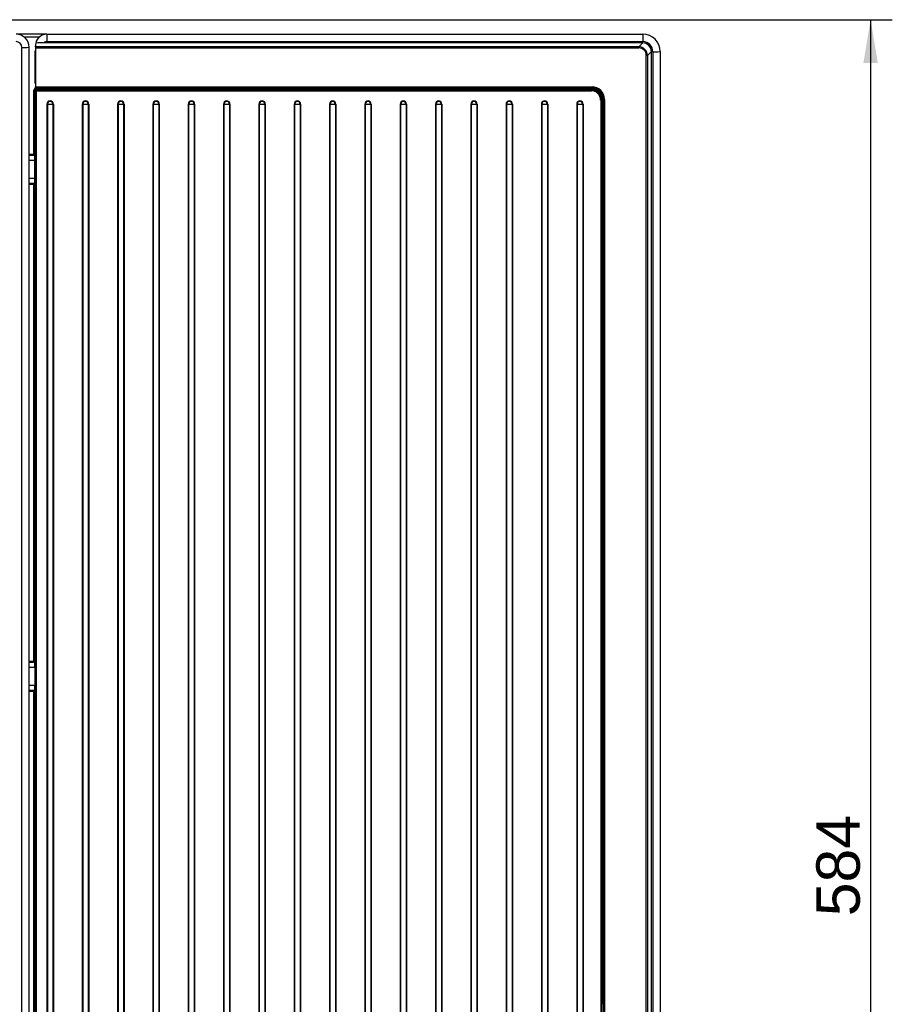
# Model space of a CAD drawing. Header units: millimetres. Extents: x 0 to 592, y 0 to 418.
# Tile 8 of 44: x 156 to 216, y 136 to 204. Entities that reach past the tile are written whole.
import ezdxf
from ezdxf.enums import TextEntityAlignment as Align

# ---------------------------------------------------------------- set-up
doc = ezdxf.new("R2010")
doc.units = ezdxf.units.MM
doc.layers.add('140.967_BW4NEO_C', color=7, linetype='Continuous')
doc.layers.add('Standard', color=7, linetype='Continuous')
doc.styles.add('SEACAD_Arial', font='arial.ttf')
doc.dimstyles.new('ISO', dxfattribs={"dimtxt": 3, "dimasz": 3, "dimexe": 1.5, "dimexo": 0, "dimgap": 0.75, "dimtad": 1, "dimdec": 0, "dimlfac": 5, "dimtxsty": 'SEACAD_Arial', "dimblk1": '_SE_FILLED', "dimblk2": '_SE_FILLED', "dimsah": 1, "dimcen": 1.5, "dimazin": 0, "dimtfac": 0.7, "dimtdec": 3, "dimtmove": 0, "dimatfit": 3, "dimfxl": 1, "dimarcsym": 0})

# ---------------------------------------------------------------- blocks, each defined once
blk = doc.blocks.new('SE2')
at = {"layer": '140.967_BW4NEO_C', "color": 7, "linetype": 'Continuous'}
for p, q in [((157.639, 202.962), (155.499, 202.962)), ((157.57, 202.952), (155.562, 202.952)), ((157.109, 202.746), (156.081, 202.746)), ((157.639, 202.962), (198.799, 202.962)), ((157.639, 202.962), (157.639, 202.447)), ((198.799, 202.962), (198.799, 202.447)), ((155.899, 108.747), (155.899, 202.047)), ((156.399, 108.762), (156.399, 202.062)), ((156.839, 202.09), (156.839, 202.162)), ((198.528, 202.09), (156.839, 202.09)), ((156.839, 202.09), (156.839, 202.013)), ((156.839, 202.013), (198.528, 202.013)), ((156.839, 202.013), (156.839, 199.322)), ((198.8, 202.362), (157.43, 202.362)), ((157.639, 202.447), (198.799, 202.447)), ((198.528, 202.09), (198.8, 202.362)), ((198.528, 202.013), (198.528, 202.09)), ((156.799, 201.762), (156.799, 199.622)), ((156.839, 201.748), (156.799, 201.748)), ((199.047, 109.116), (199.047, 201.493)), ((199.127, 201.49), (199.399, 201.763)), ((199.127, 201.49), (199.127, 109.114)), ((199.399, 108.842), (199.399, 201.763)), ((199.499, 201.747), (199.499, 108.747)), ((199.999, 201.762), (199.999, 108.762)), ((156.799, 199.776), (156.839, 199.776)), ((156.839, 199.642), (156.799, 199.642)), ((156.839, 199.322), (195.299, 199.322)), ((156.839, 199.245), (156.839, 199.322)), ((156.839, 199.245), (195.299, 199.245)), ((156.839, 199.245), (156.839, 199.224)), ((156.839, 199.224), (157.094, 199.224)), ((156.862, 199.221), (156.862, 199.159)), ((156.862, 199.221), (195.296, 199.221)), ((157.094, 199.224), (157.099, 199.231)), ((157.099, 199.231), (195.299, 199.231)), ((195.296, 199.159), (195.296, 199.221)), ((195.299, 199.322), (195.299, 199.245)), ((195.299, 199.231), (195.299, 199.245)), ((156.742, 194.669), (156.742, 199.101)), ((156.845, 199.056), (156.802, 199.099)), ((156.802, 194.645), (156.802, 199.099)), ((156.845, 199.056), (156.845, 116.425)), ((156.905, 199.116), (156.862, 199.159)), ((156.862, 199.159), (195.296, 199.159)), ((156.905, 199.055), (156.905, 199.116)), ((195.253, 199.116), (156.905, 199.116)), ((156.905, 116.423), (156.905, 199.055)), ((156.905, 199.055), (195.253, 199.055)), ((195.253, 199.116), (195.296, 199.159)), ((195.253, 199.116), (195.253, 199.055)), ((157.636, 198.128), (157.636, 117.427)), ((157.667, 198.127), (157.667, 117.427)), ((158.05, 198.127), (158.05, 117.427)), ((158.081, 198.128), (158.081, 117.427)), ((160.076, 198.128), (160.076, 117.427)), ((160.107, 198.127), (160.107, 117.427)), ((160.49, 198.127), (160.49, 117.427)), ((160.521, 198.128), (160.521, 117.427)), ((162.516, 198.128), (162.516, 117.427)), ((162.547, 198.127), (162.547, 117.427)), ((162.93, 198.127), (162.93, 117.427)), ((162.961, 198.128), (162.961, 117.427)), ((164.956, 198.128), (164.956, 117.427)), ((164.987, 198.127), (164.987, 117.427)), ((165.37, 198.127), (165.37, 117.427)), ((165.401, 198.128), (165.401, 117.427)), ((167.396, 198.128), (167.396, 117.427)), ((167.427, 198.127), (167.427, 117.427)), ((167.81, 198.127), (167.81, 117.427)), ((167.841, 198.128), (167.841, 117.427)), ((169.836, 198.128), (169.836, 117.427)), ((169.867, 198.127), (169.867, 117.427)), ((170.25, 198.127), (170.25, 117.427)), ((170.281, 198.128), (170.281, 117.427)), ((172.276, 198.128), (172.276, 117.427)), ((172.307, 198.127), (172.307, 117.427)), ((172.69, 198.127), (172.69, 117.427)), ((172.721, 198.128), (172.721, 117.427)), ((174.716, 198.128), (174.716, 117.427)), ((174.747, 198.127), (174.747, 117.427)), ((175.13, 198.127), (175.13, 117.427)), ((175.161, 198.128), (175.161, 117.427)), ((177.156, 198.128), (177.156, 117.427)), ((177.187, 198.127), (177.187, 117.427)), ((177.57, 198.127), (177.57, 117.427)), ((177.601, 198.128), (177.601, 117.427)), ((179.596, 198.128), (179.596, 117.427)), ((179.627, 198.127), (179.627, 117.427)), ((180.01, 198.127), (180.01, 117.427)), ((180.041, 198.128), (180.041, 117.427)), ((182.036, 198.128), (182.036, 117.427)), ((182.067, 198.127), (182.067, 117.427)), ((182.45, 198.127), (182.45, 117.427)), ((182.481, 198.128), (182.481, 117.427)), ((184.476, 198.128), (184.476, 117.427)), ((184.507, 198.127), (184.507, 117.427)), ((184.89, 198.127), (184.89, 117.427)), ((184.921, 198.128), (184.921, 117.427)), ((186.916, 198.128), (186.916, 117.427)), ((186.947, 198.127), (186.947, 117.427)), ((187.33, 198.127), (187.33, 117.427)), ((187.361, 198.128), (187.361, 117.427)), ((189.356, 198.128), (189.356, 117.427)), ((189.387, 198.127), (189.387, 117.427)), ((189.77, 198.127), (189.77, 117.427)), ((189.801, 198.128), (189.801, 117.427)), ((191.796, 198.128), (191.796, 117.427)), ((191.827, 198.127), (191.827, 117.427)), ((192.21, 198.127), (192.21, 117.427)), ((192.241, 198.128), (192.241, 117.427)), ((194.236, 198.128), (194.236, 117.427)), ((194.267, 198.127), (194.267, 117.427)), ((194.65, 198.127), (194.65, 117.427)), ((194.681, 198.128), (194.681, 117.427)), ((195.893, 198.416), (195.893, 117.062)), ((195.953, 198.417), (195.996, 198.46)), ((195.953, 117.064), (195.953, 198.417)), ((195.996, 197.872), (195.985, 197.847)), ((195.996, 197.872), (195.996, 198.46)), ((195.996, 197.873), (196.068, 197.873)), ((196.056, 197.879), (196.056, 198.462)), ((196.068, 197.879), (196.056, 197.879)), ((196.068, 198.463), (196.081, 198.463)), ((196.068, 198.463), (196.068, 197.784)), ((196.081, 198.463), (196.081, 117.018)), ((196.161, 198.461), (196.161, 117.015)), ((195.981, 197.765), (195.981, 195.755)), ((196.067, 197.762), (195.981, 197.762)), ((196.068, 197.795), (195.982, 197.795)), ((196.067, 197.764), (196.067, 197.762)), ((196.067, 195.683), (196.067, 197.762)), ((195.981, 195.762), (195.987, 195.762)), ((195.985, 195.678), (195.996, 195.652)), ((195.996, 177.972), (195.996, 195.652)), ((196.056, 195.645), (196.067, 195.645)), ((196.056, 177.979), (196.056, 195.645)), ((196.067, 177.942), (196.067, 195.683)), ((156.399, 194.669), (156.742, 194.669)), ((156.399, 194.651), (156.742, 194.651)), ((156.786, 194.584), (156.399, 194.584)), ((156.742, 194.651), (156.742, 194.669)), ((156.782, 194.628), (156.786, 194.584)), ((156.802, 194.645), (156.806, 194.601)), ((156.797, 194.231), (156.399, 194.231)), ((156.797, 192.993), (156.797, 194.231)), ((156.817, 192.993), (156.817, 194.231)), ((156.797, 192.993), (156.399, 192.993)), ((156.786, 192.653), (156.399, 192.653)), ((156.742, 192.593), (156.399, 192.593)), ((156.742, 192.576), (156.399, 192.576)), ((156.742, 192.576), (156.742, 192.593)), ((156.742, 159.669), (156.742, 192.576)), ((156.782, 192.614), (156.786, 192.653)), ((156.802, 192.596), (156.806, 192.636)), ((156.802, 159.645), (156.802, 192.596)), ((195.981, 177.865), (195.981, 175.855)), ((195.988, 177.862), (195.981, 177.862)), ((195.996, 177.972), (195.985, 177.947)), ((196.067, 177.979), (196.056, 177.979)), ((196.067, 175.783), (196.067, 177.942)), ((195.981, 175.862), (195.987, 175.862)), ((195.985, 175.778), (195.996, 175.752)), ((195.996, 158.072), (195.996, 175.752)), ((196.056, 175.745), (196.067, 175.745)), ((196.056, 158.079), (196.056, 175.745)), ((196.067, 158.042), (196.067, 175.783)), ((156.399, 159.669), (156.742, 159.669)), ((156.399, 159.651), (156.742, 159.651)), ((156.786, 159.584), (156.399, 159.584)), ((156.797, 159.231), (156.399, 159.231)), ((156.742, 159.651), (156.742, 159.669)), ((156.786, 159.584), (156.782, 159.628)), ((156.797, 159.231), (156.797, 157.993)), ((156.806, 159.601), (156.802, 159.645)), ((156.817, 159.231), (156.817, 157.993)), ((156.797, 157.993), (156.399, 157.993)), ((195.981, 157.965), (195.981, 155.955)), ((195.988, 157.962), (195.981, 157.962)), ((195.996, 158.072), (195.985, 158.047)), ((196.067, 158.079), (196.056, 158.079)), ((196.067, 155.883), (196.067, 158.042)), ((156.786, 157.653), (156.399, 157.653)), ((156.742, 157.593), (156.399, 157.593)), ((156.742, 157.576), (156.399, 157.576)), ((156.742, 157.576), (156.742, 157.593)), ((156.742, 124.669), (156.742, 157.576)), ((156.782, 157.614), (156.786, 157.653)), ((156.802, 157.596), (156.806, 157.636)), ((156.802, 124.645), (156.802, 157.596)), ((195.981, 155.962), (195.987, 155.962)), ((195.985, 155.878), (195.996, 155.852)), ((195.996, 138.172), (195.996, 155.852)), ((196.056, 155.845), (196.067, 155.845)), ((196.056, 138.179), (196.056, 155.845)), ((196.067, 138.142), (196.067, 155.883)), ((195.981, 138.065), (195.981, 136.055)), ((195.988, 138.062), (195.981, 138.062)), ((195.996, 138.172), (195.985, 138.147)), ((196.067, 138.179), (196.056, 138.179)), ((196.067, 135.983), (196.067, 138.142)), ((195.981, 136.062), (195.987, 136.062)), ((196.067, 118.242), (196.067, 135.983))]:
    blk.add_line(p, q, dxfattribs=at)
for centre, radius, start, end in [((155.499, 202.062), 0.9, 0, 90), ((157.639, 202.162), 0.8, 90, 166.82166), ((198.799, 201.762), 1.2, 0, 90), ((155.499, 202.047), 0.4, 0, 90), ((157.639, 202.162), 0.8, 166.82166, 180), ((157.265, 198.471), 3.895, 87.56637, 95.97063), ((157.639, 202.147), 0.3, 90, 134.01734), ((198.528, 201.491), 0.599, 359.96851, 89.98528), ((198.528, 201.493), 0.519, 359.94032, 89.99667), ((198.799, 201.747), 0.7, 0, 90), ((195.299, 198.46), 0.862, 0.02998, 90.05408), ((195.299, 198.463), 0.782, 0.03317, 90.05384), ((195.299, 198.463), 0.768, 0.03575, 90.0578), ((156.863, 199.098), 0.0617, 91.44081, 178.27549), ((195.253, 198.417), 0.7, 0.03954, 90.03881), ((195.253, 198.415), 0.639, 0.03199, 90.06258), ((195.297, 198.46), 0.699, 0.02918, 90.0816), ((152.186, 194.264), 4.611, 359.59689, 3.98112), ((152.686, 192.956), 4.111, 355.77393, 0.51563), ((152.186, 159.264), 4.611, 359.59689, 3.98112), ((152.686, 157.956), 4.111, 355.77393, 0.51563)]:
    blk.add_arc(centre, radius, start, end, dxfattribs=at)
for centre, major_axis, ratio, start_param, end_param in [((155.899, 202.062), (0.5, 0), 0.031478, 4.712389, 6.283185), ((198.798, 201.761), (-0.321, -0.508), 0.997439, 2.135721, 3.704201), ((156.859, 201.762), (0.0598, 0.005), 0.999164, 1.827524, 3.05824), ((199.047, 201.49), (0.08, 0), 0.031478, 0.034924, 1.570796), ((199.499, 201.762), (0.5, 0), 0.031478, 4.712389, 6.283185), ((156.862, 199.101), (0.115, -0.035), 0.998022, 1.863821, 3.433524), ((156.859, 199.622), (0.0307, 0.0517), 0.998282, 2.106919, 3.337636), ((156.742, 199.099), (-0.06, 0), 0.031478, 3.193979, 4.712389), ((156.905, 199.057), (0.0424, 0.0425), 0.99726, 0.785945, 2.355648), ((156.905, 199.057), (-0.06, 0), 0.031478, 0.052386, 1.570796), ((157.859, 198.128), (-0.222, 0), 0.999504, 3.141593, 6.283185), ((157.636, 198.126), (0.06, 0), 0.031478, 1.034331, 1.570796), ((157.859, 198.127), (-0.192, 0), 0.999504, 3.141593, 6.283185), ((157.859, 198.137), (0.375, 0), 0.031478, 4.175923, 5.248855), ((158.081, 198.126), (0.06, 0), 0.031478, 1.570796, 2.107262), ((160.299, 198.128), (-0.222, 0), 0.999504, 3.141593, 6.283185), ((160.076, 198.126), (0.06, 0), 0.031478, 1.034331, 1.570796), ((160.299, 198.127), (-0.192, 0), 0.999504, 3.141593, 6.283185), ((160.299, 198.137), (0.375, 0), 0.031478, 4.175923, 5.248855), ((160.521, 198.126), (-0.06, 0), 0.031478, 4.712389, 5.248855), ((162.739, 198.128), (-0.222, 0), 0.999504, 3.141593, 6.283185), ((162.516, 198.126), (0.06, 0), 0.031478, 1.034331, 1.570796), ((162.739, 198.127), (-0.192, 0), 0.999504, 3.141593, 6.283185), ((162.739, 198.137), (0.375, 0), 0.031478, 4.175923, 5.248855), ((162.961, 198.126), (-0.06, 0), 0.031478, 4.712389, 5.248855), ((165.179, 198.128), (-0.222, 0), 0.999504, 3.141593, 6.283185), ((164.956, 198.126), (0.06, 0), 0.031478, 1.034331, 1.570796), ((165.179, 198.127), (-0.192, 0), 0.999504, 3.141593, 6.283185), ((165.179, 198.137), (0.375, 0), 0.031478, 4.175923, 5.248855), ((165.401, 198.126), (-0.06, 0), 0.031478, 4.712389, 5.248855), ((167.619, 198.128), (-0.222, 0), 0.999504, 3.141593, 6.283185), ((167.396, 198.126), (0.06, 0), 0.031478, 1.034331, 1.570796), ((167.619, 198.127), (-0.192, 0), 0.999504, 3.141593, 6.283185), ((167.619, 198.137), (0.375, 0), 0.031478, 4.175923, 5.248855), ((167.841, 198.126), (0.06, 0), 0.031478, 1.570796, 2.107262), ((170.059, 198.128), (-0.222, 0), 0.999504, 3.141593, 6.283185), ((169.836, 198.126), (0.06, 0), 0.031478, 1.034331, 1.570796), ((170.059, 198.127), (-0.192, 0), 0.999504, 3.141593, 6.283185), ((170.059, 198.137), (0.375, 0), 0.031478, 4.175923, 5.248855), ((170.281, 198.126), (0.06, 0), 0.031478, 1.570796, 2.107262), ((172.499, 198.128), (-0.222, 0), 0.999504, 3.141593, 6.283185), ((172.276, 198.126), (0.06, 0), 0.031478, 1.034331, 1.570796), ((172.499, 198.127), (-0.192, 0), 0.999504, 3.141593, 6.283185), ((172.499, 198.137), (0.375, 0), 0.031478, 4.175923, 5.248855), ((172.721, 198.126), (-0.06, 0), 0.031478, 4.712389, 5.248855), ((174.939, 198.128), (-0.222, 0), 0.999504, 3.141593, 6.283185), ((174.716, 198.126), (0.06, 0), 0.031478, 1.034331, 1.570796), ((174.939, 198.127), (-0.192, 0), 0.999504, 3.141593, 6.283185), ((174.939, 198.137), (0.375, 0), 0.031478, 4.175923, 5.248855), ((175.161, 198.126), (-0.06, 0), 0.031478, 4.712389, 5.248855), ((177.379, 198.128), (-0.222, 0), 0.999504, 3.141593, 6.283185), ((177.156, 198.126), (0.06, 0), 0.031478, 1.034331, 1.570796), ((177.379, 198.127), (-0.192, 0), 0.999504, 3.141593, 6.283185), ((177.379, 198.137), (0.375, 0), 0.031478, 4.175923, 5.248855), ((177.601, 198.126), (0.06, 0), 0.031478, 1.570796, 2.107262), ((179.819, 198.128), (-0.222, 0), 0.999504, 3.141593, 6.283185), ((179.596, 198.126), (0.06, 0), 0.031478, 1.034331, 1.570796), ((179.819, 198.127), (-0.192, 0), 0.999504, 3.141593, 6.283185), ((179.819, 198.137), (0.375, 0), 0.031478, 4.175923, 5.248855), ((180.041, 198.126), (-0.06, 0), 0.031478, 4.712389, 5.248855), ((182.259, 198.128), (-0.222, 0), 0.999504, 3.141593, 6.283185), ((182.036, 198.126), (0.06, 0), 0.031478, 1.034331, 1.570796), ((182.259, 198.127), (-0.192, 0), 0.999504, 3.141593, 6.283185), ((182.259, 198.137), (0.375, 0), 0.031478, 4.175923, 5.248855), ((182.481, 198.126), (0.06, 0), 0.031478, 1.570796, 2.107262), ((184.699, 198.128), (-0.222, 0), 0.999504, 3.141593, 6.283185), ((184.476, 198.126), (0.06, 0), 0.031478, 1.034331, 1.570796), ((184.699, 198.127), (-0.192, 0), 0.999504, 3.141593, 6.283185), ((184.699, 198.137), (0.375, 0), 0.031478, 4.175923, 5.248855), ((184.921, 198.126), (-0.06, 0), 0.031478, 4.712389, 5.248855), ((187.139, 198.128), (-0.222, 0), 0.999504, 3.141593, 6.283185), ((186.916, 198.126), (0.06, 0), 0.031478, 1.034331, 1.570796), ((187.139, 198.127), (-0.192, 0), 0.999504, 3.141593, 6.283185), ((187.139, 198.137), (0.375, 0), 0.031478, 4.175923, 5.248855), ((187.361, 198.126), (-0.06, 0), 0.031478, 4.712389, 5.248855), ((189.579, 198.128), (-0.222, 0), 0.999504, 3.141593, 6.283185), ((189.356, 198.126), (0.06, 0), 0.031478, 1.034331, 1.570796), ((189.579, 198.127), (-0.192, 0), 0.999504, 3.141593, 6.283185), ((189.579, 198.137), (0.375, 0), 0.031478, 4.175923, 5.248855), ((189.801, 198.126), (0.06, 0), 0.031478, 1.570796, 2.107262), ((192.019, 198.128), (-0.222, 0), 0.999504, 3.141593, 6.283185), ((191.796, 198.126), (0.06, 0), 0.031478, 1.034331, 1.570796), ((192.019, 198.127), (-0.192, 0), 0.999504, 3.141593, 6.283185), ((192.019, 198.137), (0.375, 0), 0.031478, 4.175923, 5.248855), ((192.241, 198.126), (-0.06, 0), 0.031478, 4.712389, 5.248855), ((194.459, 198.128), (-0.222, 0), 0.999504, 3.141593, 6.283185), ((194.236, 198.126), (0.06, 0), 0.031478, 1.034331, 1.570796), ((194.459, 198.127), (-0.192, 0), 0.999504, 3.141593, 6.283185), ((194.459, 198.137), (0.375, 0), 0.031478, 4.175923, 5.248855), ((194.681, 198.126), (0.06, 0), 0.031478, 1.570796, 2.107262), ((195.893, 198.417), (0.06, 0), 0.031478, 4.712389, 6.230799), ((195.985, 197.768), (0.0001, 0.08), 0.052408, 0.12226, 1.602366), ((196.056, 198.46), (-0.06, 0), 0.031478, 4.712389, 6.230799), ((196.056, 197.872), (-0.06, 0), 0.122372, 4.712389, 6.230799), ((196.161, 198.463), (-0.08, 0), 0.031478, 0.026198, 1.570796), ((196.067, 197.784), (0, -0.02), 0.026186, 0.122151, 1.539292), ((195.985, 195.758), (-0.0001, -0.08), 0.052408, 4.743959, 6.161099), ((195.986, 195.682), (-0.066, -0.0468), 0.988375, 2.529896, 4.089654), ((196.056, 195.653), (-0.06, 0), 0.123322, 0.052386, 1.570796), ((156.782, 194.645), (-0.0199, -0.0017), 0.848983, 1.497775, 3.042388), ((156.786, 194.601), (-0.0199, -0.0017), 0.848983, 1.497775, 3.042388), ((156.795, 194.244), (0.001, -0.42), 0.052408, 1.539227, 2.586424), ((156.797, 194.231), (0.02, 0), 0.031478, 0.052386, 1.570796), ((156.782, 192.596), (-0.0199, 0.0019), 0.880428, 3.252189, 4.796802), ((156.786, 192.636), (-0.0199, 0.0019), 0.880428, 3.252189, 4.796802), ((156.797, 192.992), (-0.02, 0), 0.031478, 3.193979, 4.712389), ((156.795, 193.006), (0.001, -0.42), 0.052408, 0.492029, 1.539227), ((195.985, 177.868), (0.0001, 0.08), 0.052408, 0.12226, 1.602366), ((195.986, 177.943), (-0.0515, 0.0632), 0.981128, 2.467905, 4.020048), ((196.056, 177.972), (-0.06, 0), 0.122372, 4.712389, 6.230799), ((195.985, 175.858), (-0.0001, -0.08), 0.052408, 4.743959, 6.161099), ((195.986, 175.782), (-0.066, -0.0468), 0.988375, 2.529896, 4.089654), ((196.056, 175.753), (-0.06, 0), 0.123322, 0.052386, 1.570796), ((156.782, 159.645), (-0.0199, -0.0017), 0.848983, 1.497775, 3.042388), ((156.786, 159.601), (-0.0199, -0.0017), 0.848983, 1.497775, 3.042388), ((156.797, 159.231), (-0.02, 0), 0.031478, 3.193979, 4.712389), ((156.795, 159.244), (0.001, -0.42), 0.052408, 1.539227, 2.586424), ((156.797, 157.992), (-0.02, 0), 0.031478, 3.193979, 4.712389), ((156.795, 158.006), (0.001, -0.42), 0.052408, 0.492029, 1.539227), ((195.985, 157.968), (0.0001, 0.08), 0.052408, 0.12226, 1.602366), ((195.986, 158.043), (-0.0515, 0.0632), 0.981128, 2.467905, 4.020048), ((196.056, 158.072), (-0.06, 0), 0.122372, 4.712389, 6.230799), ((156.782, 157.596), (-0.0199, 0.0019), 0.880428, 3.252189, 4.796802), ((156.786, 157.636), (-0.0199, 0.0019), 0.880428, 3.252189, 4.796802), ((195.985, 155.958), (-0.0001, -0.08), 0.052408, 4.743959, 6.161099), ((195.986, 155.882), (-0.066, -0.0468), 0.988375, 2.529896, 4.089654), ((196.056, 155.853), (-0.06, 0), 0.123322, 0.052386, 1.570796), ((195.985, 138.068), (0.0001, 0.08), 0.052408, 0.12226, 1.602366), ((195.986, 138.143), (-0.0515, 0.0632), 0.981128, 2.467905, 4.020048), ((196.056, 138.172), (-0.06, 0), 0.122372, 4.712389, 6.230799), ((195.985, 136.058), (-0.0001, -0.08), 0.052408, 4.743959, 6.161099), ((195.986, 135.982), (-0.066, -0.0468), 0.988375, 2.529896, 4.089654)]:
    blk.add_ellipse(centre, major_axis=major_axis, ratio=ratio, start_param=start_param, end_param=end_param, dxfattribs=at)
for points, degree, knots in [([(156.742, 194.669), (156.745, 194.668), (156.752, 194.668), (156.763, 194.667), (156.774, 194.664), (156.784, 194.661), (156.793, 194.657), (156.8, 194.651), (156.801, 194.647), (156.802, 194.645)], 3, [0, 0, 0, 0, 0.108795, 0.228191, 0.358754, 0.500919, 0.655018, 0.82131, 1, 1, 1, 1]), ([(156.782, 194.628), (156.781, 194.633), (156.778, 194.637), (156.775, 194.641), (156.769, 194.644), (156.764, 194.647), (156.757, 194.649), (156.75, 194.651), (156.742, 194.651)], 2, [0, 0, 0, 0.25, 0.25, 0.5, 0.5, 0.75, 0.75, 1, 1, 1]), ([(156.742, 192.593), (156.749, 192.593), (156.757, 192.595), (156.764, 192.596), (156.769, 192.599), (156.775, 192.602), (156.778, 192.606), (156.781, 192.61), (156.782, 192.614)], 2, [0, 0, 0, 0.25, 0.25, 0.5, 0.5, 0.75, 0.75, 1, 1, 1]), ([(156.802, 192.596), (156.801, 192.595), (156.801, 192.592), (156.797, 192.589), (156.792, 192.586), (156.786, 192.583), (156.779, 192.581), (156.772, 192.579), (156.764, 192.578), (156.756, 192.577), (156.749, 192.576), (156.744, 192.576), (156.742, 192.576)], 3, [0, 0, 0, 0, 0.126429, 0.246746, 0.361013, 0.469307, 0.571717, 0.668347, 0.759323, 0.844796, 0.924948, 1, 1, 1, 1]), ([(156.742, 159.669), (156.745, 159.668), (156.752, 159.668), (156.763, 159.667), (156.774, 159.664), (156.784, 159.661), (156.793, 159.657), (156.8, 159.651), (156.801, 159.647), (156.802, 159.645)], 3, [0, 0, 0, 0, 0.108795, 0.228191, 0.358754, 0.500919, 0.655018, 0.82131, 1, 1, 1, 1]), ([(156.782, 159.628), (156.781, 159.633), (156.778, 159.637), (156.775, 159.641), (156.769, 159.644), (156.764, 159.647), (156.757, 159.649), (156.75, 159.651), (156.742, 159.651)], 2, [0, 0, 0, 0.25, 0.25, 0.5, 0.5, 0.75, 0.75, 1, 1, 1]), ([(156.742, 157.593), (156.749, 157.593), (156.757, 157.595), (156.764, 157.596), (156.769, 157.599), (156.775, 157.602), (156.778, 157.606), (156.781, 157.61), (156.782, 157.614)], 2, [0, 0, 0, 0.25, 0.25, 0.5, 0.5, 0.75, 0.75, 1, 1, 1]), ([(156.802, 157.596), (156.801, 157.595), (156.801, 157.592), (156.797, 157.589), (156.792, 157.586), (156.786, 157.583), (156.779, 157.581), (156.772, 157.579), (156.764, 157.578), (156.756, 157.577), (156.749, 157.576), (156.744, 157.576), (156.742, 157.576)], 3, [0, 0, 0, 0, 0.126429, 0.246746, 0.361013, 0.469307, 0.571717, 0.668347, 0.759323, 0.844796, 0.924948, 1, 1, 1, 1])]:
    blk.add_open_spline(points, degree=degree, knots=knots, dxfattribs=at)
blk = doc.blocks.new('DMBLK19')
at = {"layer": 'Standard', "linetype": 'Continuous'}
for points in [[(215.042, 200.962), (214.542, 203.962), (214.042, 200.962)], [(215.042, 90.198), (214.042, 90.198), (214.542, 87.198)]]:
    blk.add_hatch(color=7, dxfattribs=at).paths.add_polyline_path(points)
at = {"layer": 'Standard', "color": 7, "linetype": 'Continuous'}
for p, q in [((110.168, 203.962), (216.042, 203.962)), ((214.542, 203.962), (214.542, 87.198)), ((149.383, 87.198), (216.042, 87.198))]:
    blk.add_line(p, q, dxfattribs=at)
at = {"layer": 'Standard', "color": 7, "linetype": 'Continuous', "style": 'SEACAD_Arial'}
blk.add_text('584', height=3, rotation=90, dxfattribs=at).set_placement((210.792, 142.058), align=Align.TOP_LEFT)
blk = doc.blocks.new('_SE_FILLED')
at = {"color": 0}
blk.add_line((0, 0), (-1, 0), dxfattribs=at)
blk.add_solid([(0, 0), (-1, -0.1665), (-1, 0.1665), (0, 0)], dxfattribs=at)

msp = doc.modelspace()

# ---------------------------------------------------------------- block references
at = {"layer": 'Standard'}
msp.add_blockref('SE2', (0, 0), dxfattribs=at)

# ---------------------------------------------------------------- dimensions: what is measured, and where the dimension line sits
at = {"layer": 'Standard', "color": 7, "linetype": 'Continuous'}
dim = msp.add_linear_dim(base=(214.5422, 87.1983), p1=(109.7251, 203.962), p2=(149.3825, 87.1983), angle=90, text='\\A1;<>', dimstyle='ISO', dxfattribs=at)
dim.commit()
dim.dimension.update_dxf_attribs({"geometry": 'DMBLK19', "text_midpoint": (214.5422, 145.5801), "dimtype": 160})

doc.saveas('drawing.dxf')
